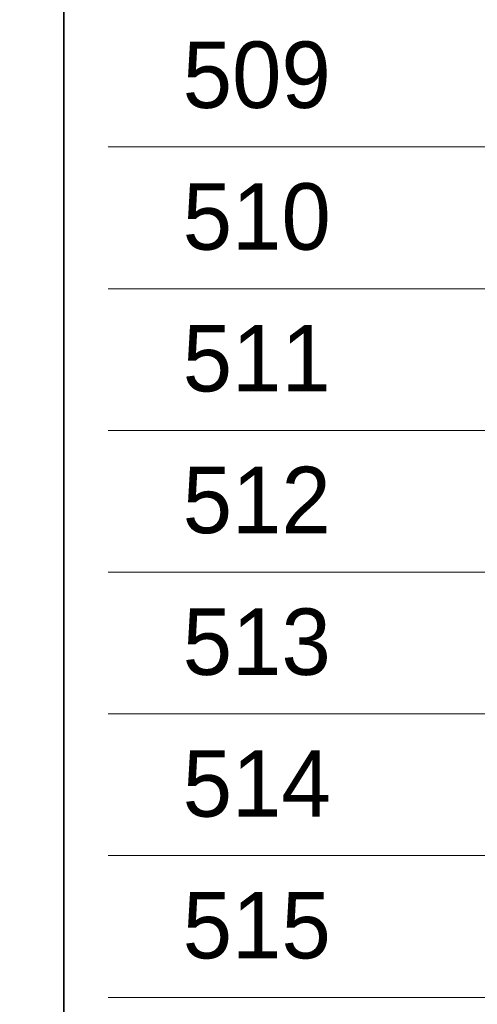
# Model space of a CAD drawing. Header units: metres. Extents: x 1155 to 1506, y 1546 to 1980.
# Tile 12 of 27: x 1199 to 1250, y 1755 to 1867. Entities that reach past the tile are written whole.
import ezdxf

# ---------------------------------------------------------------- set-up
doc = ezdxf.new("R2010")
doc.units = ezdxf.units.M
doc.header["$LTSCALE"] = 0.1
doc.styles.add('StagCAD', font='StagCAD.ttf')

msp = doc.modelspace()

# ---------------------------------------------------------------- linework, layer by layer
at = {"layer": 'Defpoints', "color": 6, "lineweight": 35}
msp.add_lwpolyline([(1208.8, 1881.727, 0.4142136), (1203.8, 1876.727), (1203.8, 1716.548), (1203.8, 1716.548, -0.4142136), (1198.8, 1711.548, -0.4142136), (1203.8, 1706.548), (1203.8, 1583.062), (1203.8, 1583.062, 0.4142136), (1208.8, 1578.062)], format="xyb", dxfattribs=at)
at = {"layer": 'Defpoints', "color": 250, "lineweight": 0}
for points in [[(1339.966, 1852.151), (1208.8, 1852.151)], [(1339.966, 1836.151), (1208.8, 1836.151)], [(1339.966, 1820.151), (1208.8, 1820.151)], [(1339.966, 1804.151), (1208.8, 1804.151)], [(1339.966, 1788.151), (1208.8, 1788.151)], [(1339.966, 1772.151), (1208.8, 1772.151)], [(1339.966, 1756.151), (1208.8, 1756.151)]]:
    msp.add_lwpolyline(points, dxfattribs=at)

# ---------------------------------------------------------------- texts
at = {"layer": 'Defpoints', "color": 213, "lineweight": 50, "style": 'StagCAD'}
for s, p in [('509', (1217.213, 1856.554)), ('510', (1217.213, 1840.554)), ('511', (1217.213, 1824.554)), ('512', (1217.213, 1808.554)), ('513', (1217.213, 1792.554)), ('514', (1217.213, 1776.554))]:
    msp.add_text(s, height=7.5, dxfattribs=at).set_placement(p)
at = {"layer": 'Defpoints', "color": 143, "lineweight": 50, "style": 'StagCAD'}
msp.add_text('515', height=7.5, dxfattribs=at).set_placement((1217.213, 1760.554))

doc.saveas('drawing.dxf')
